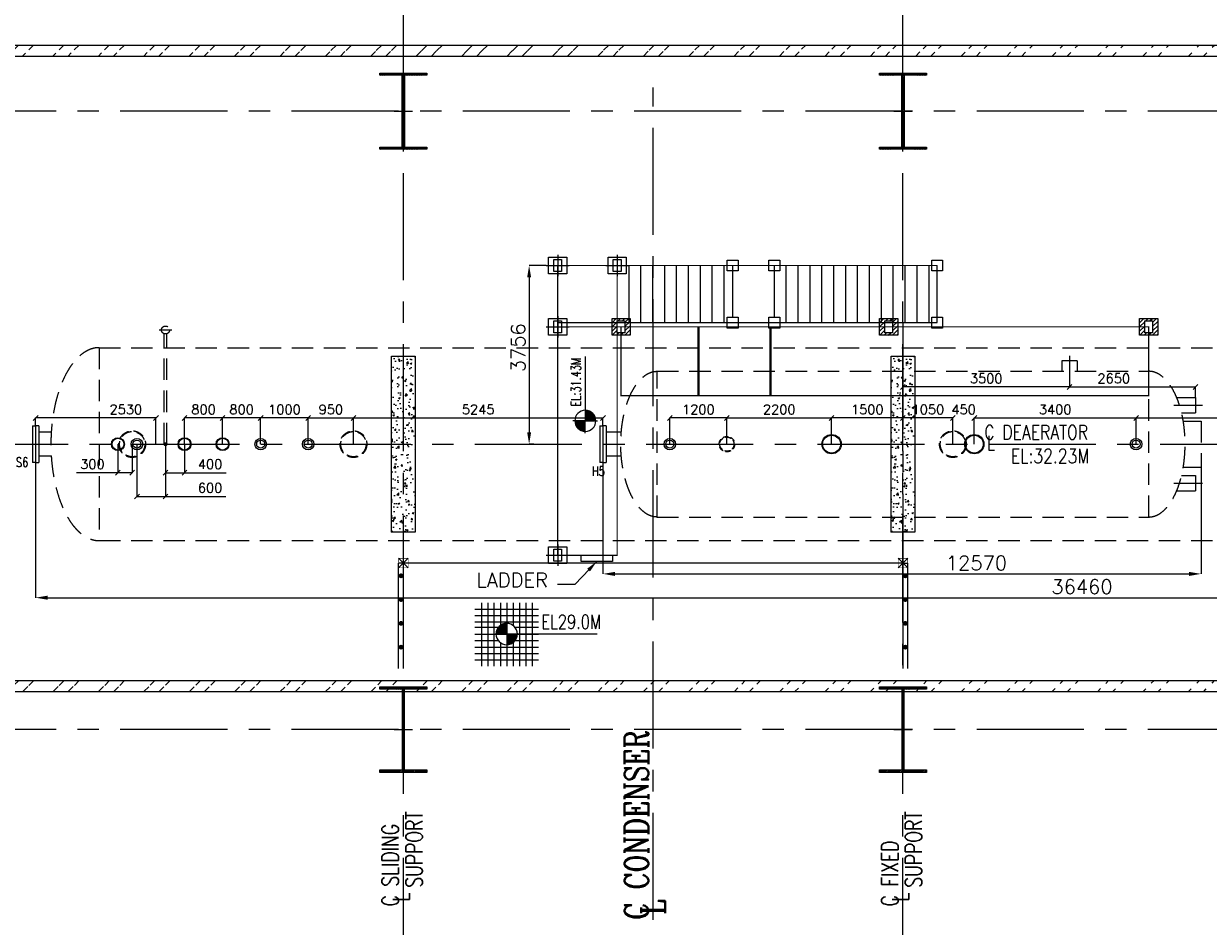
# Model space of a CAD drawing. Header units: inches. Extents: x 0 to 1544102, y -512776 to 23144100.
# Tile 56 of 256: x 220115 to 245015, y -196718 to -177741. Entities that reach past the tile are written whole.
import ezdxf

# ---------------------------------------------------------------- set-up
doc = ezdxf.new("R2010")
doc.units = ezdxf.units.IN
doc.header["$LTSCALE"] = 1800
doc.header["$MEASUREMENT"] = 0
for name, pattern in [('CENTER', [2, 1.25, -0.25, 0.25, -0.25]), ('DASHED', [0.75, 0.5, -0.25]), ('HIDDEN', [0.375, 0.25, -0.125]), ('HIDDEN2', [0.1875, 0.125, -0.0625])]:
    doc.linetypes.add(name, pattern=pattern)
doc.layers.get('0').update_dxf_attribs({"color": 253, "lineweight": 9})
for name, color, linetype, lineweight in [('CEN', 2, 'CENTER', 15), ('CONCRETE', 145, 'Continuous', 15), ('EQUIP', 8, 'HIDDEN', 9)]:
    doc.layers.add(name, color=color, linetype=linetype, lineweight=lineweight)
for name, color, linetype in [('COL', 1, 'Continuous'), ('DIM', 4, 'Continuous'), ('GRID', 251, 'CENTER'), ('STEEL', 231, 'Continuous'), ('TEXT', 3, 'Continuous'), ('WALL', 6, 'Continuous')]:
    doc.layers.add(name, color=color, linetype=linetype)
doc.styles.add('COMPLEX', font='complex')
doc.styles.add('ROMANC', font='ROMANC.SHX')
doc.styles.add('ROMANS', font='romans.shx')
doc.styles.add('SIMPLEX', font='SIMPLEX.SHX')
doc.styles.get("Standard").update_dxf_attribs({"font": 'arial.ttf'})
doc.dimstyles.new('HALF', dxfattribs={"dimtxt": 200, "dimasz": 100, "dimexe": 0, "dimexo": 0, "dimgap": 80, "dimtad": 1, "dimdec": 0, "dimzin": 0, "dimdsep": 46, "dimtxsty": 'ROMANS', "dimblk": 'OBLIQUE', "dimcen": 0, "dimclrd": 256, "dimclre": 9, "dimclrt": 256, "dimadec": 0, "dimazin": 0, "dimtfac": 0.09, "dimtdec": 0, "dimtix": 1, "dimtofl": 0, "dimtmove": 0, "dimatfit": 3, "dimldrblk": 'DOT', "dimfxl": 1, "dimtolj": 1, "dimtzin": 0, "dimarcsym": 0})
doc.dimstyles.new('STANDARD1', dxfattribs={"dimtxt": 300, "dimasz": 250, "dimexe": 0, "dimexo": 0, "dimgap": 80, "dimtad": 1, "dimdec": 0, "dimzin": 0, "dimdsep": 46, "dimtxsty": 'ROMANS', "dimcen": 0, "dimclrd": 4, "dimclre": 4, "dimclrt": 7, "dimadec": 0, "dimazin": 0, "dimtfac": 0.09, "dimtdec": 0, "dimtix": 1, "dimtofl": 0, "dimtmove": 0, "dimatfit": 3, "dimfxl": 1, "dimtolj": 1, "dimtzin": 0, "dimarcsym": 0})
pattern_1 = [(45, (-320647.8, -240592.44), (-477.2971, 477.2971), []), (45, (-320329.6, -240592.44), (-477.2971, 477.2971), [])]

# ---------------------------------------------------------------- blocks, each defined once
blk = doc.blocks.new('C-ROW COLUMN')
at = {"layer": 'COL'}
h = blk.add_hatch(dxfattribs=at)
h.set_pattern_fill('ANSI31', color=256, scale=200, style=0)
h.set_pattern_definition([(45, (-1315.907, -6.545), (-17.6776695, 17.6776695), [])])
h.paths.add_polyline_path([(77950, 120865), (76960, 120865), (76960, 120820), (77950, 120820)])
h.paths.add_polyline_path([(77478, 120820), (77433, 120820), (77433, 119310), (77478, 119310)])
h.paths.add_polyline_path([(77950, 119310), (76960, 119310), (76960, 119265), (77950, 119265)])
at = {"layer": 'CEN'}
for p, q in [((77455, 119265), (77455, 120865)), ((77264, 120065), (77647, 120065))]:
    blk.add_line(p, q, dxfattribs=at)
at = {"layer": 'COL'}
for points in [[(76960, 120865), (77950, 120865), (77950, 120820), (76960, 120820)], [(77433, 120820), (77478, 120820), (77478, 119310), (77433, 119310)], [(76960, 119310), (77950, 119310), (77950, 119265), (76960, 119265)]]:
    blk.add_lwpolyline(points, close=True, dxfattribs=at)
blk = doc.blocks.new('B-ROW COLUMN')
at = {"layer": 'COL'}
h = blk.add_hatch(dxfattribs=at)
h.set_pattern_fill('ANSI31', color=256, scale=200, style=0)
h.set_pattern_definition([(45, (155648.048, 63141.767), (-17.67767, 17.67767), [])])
h.paths.add_polyline_path([(171095, 85178), (172085, 85178), (172085, 85128), (171095, 85128)])
h.paths.add_polyline_path([(171574, 86878), (171606, 86878), (171606, 85178), (171574, 85178)])
h.paths.add_polyline_path([(171095, 86928), (172085, 86928), (172085, 86878), (171095, 86878)])
blk.add_line((171590, 85128), (171590, 86928))
at = {"layer": 'CEN'}
for p, q in [((171590, 85128), (171590, 86928)), ((171399, 86028), (171782, 86028))]:
    blk.add_line(p, q, dxfattribs=at)
at = {"layer": 'COL'}
for points in [[(171095, 86928), (172085, 86928), (172085, 86878), (171095, 86878)], [(171574, 86878), (171606, 86878), (171606, 85178), (171574, 85178)], [(171095, 85178), (172085, 85178), (172085, 85128), (171095, 85128)]]:
    blk.add_lwpolyline(points, close=True, dxfattribs=at)
blk = doc.blocks.new('LEVEL')
at = {"flags": 128}
for points in [[(-667, 524), (667, 524)], [(-533, 658), (-533, -676)], [(-400, 658), (-400, -676)], [(-267, 658), (-267, -676)], [(-267, 658), (-267, -676)], [(-133, 658), (-133, 181)], [(0, 658), (0, -676)], [(0, 658), (0, -676)], [(133, 658), (133, 181)], [(133, 658), (133, 181)], [(267, 658), (267, -676)], [(400, 658), (400, -676)], [(533, 658), (533, -676)], [(-667, 391), (667, 391)], [(-667, 258), (667, 258)], [(0, 0), (0, 264)], [(-667, 142), (-174, 142)], [(-667, 0), (667, 0)], [(-265, 0), (0, 0)], [(-225, 2), (0, 2)], [(-224, 25), (0, 25)], [(-220, 47), (0, 47)], [(-214, 70), (0, 70)], [(-205, 92), (0, 92)], [(-194, 115), (0, 115)], [(-178, 137), (0, 137)], [(-158, 160), (0, 160)], [(-132, 182), (0, 182)], [(-93, 205), (0, 205)], [(1900, 0), (0, 0)], [(0, 0), (0, -261)], [(174, 142), (667, 142)], [(-667, -133), (-181, -133)], [(-133, -181), (-133, -676)], [(225, -2), (0, -2)], [(224, -25), (0, -25)], [(220, -47), (0, -47)], [(214, -70), (0, -70)], [(205, -92), (0, -92)], [(194, -115), (0, -115)], [(178, -137), (0, -137)], [(158, -160), (0, -160)], [(132, -182), (0, -182)], [(93, -205), (0, -205)], [(133, -181), (133, -676)], [(133, -181), (133, -676)], [(181, -133), (667, -133)], [(-667, -276), (667, -276)], [(-667, -409), (667, -409)], [(-667, -542), (667, -542)]]:
    blk.add_lwpolyline(points, dxfattribs=at)
for points in [[(0, 225, 0.414246), (-225, 0)], [(-225, 0, 0.414221), (0, -225)], [(225, 0, 0.414258), (0, 225)], [(0, -225, 0.414246), (225, 0)]]:
    blk.add_lwpolyline(points, format="xyb", dxfattribs=at)
at = {"flags": 4}
blk.add_attdef('LEVEL', (839, 107), '', height=300, dxfattribs=at)
blk = doc.blocks.new('*X13')
at = {"color": 0}
for p, q in [((36092, 29275), (36330, 29275)), ((36102, 29300), (36330, 29300)), ((36115, 29325), (36330, 29325)), ((36132, 29350), (36330, 29350)), ((36154, 29375), (36330, 29375)), ((36183, 29400), (36330, 29400)), ((36226, 29425), (36330, 29425)), ((36080, 29200), (36330, 29200)), ((36081, 29225), (36330, 29225)), ((36085, 29250), (36330, 29250))]:
    blk.add_line(p, q, dxfattribs=at)
blk = doc.blocks.new('LL')
for p, q in [((-711, 0), (-711, 423)), ((-1136, 0), (-711, 0)), ((1493, 0), (-711, 0)), ((-711, 0), (-711, -418))]:
    blk.add_line(p, q)
for start, end in [(90, 180), (180, 270), (0, 90), (270, 0)]:
    blk.add_arc((-711, 0), 360, start, end)
at = {"xscale": 1.439999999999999, "yscale": 1.439999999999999, "zscale": 1.439999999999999}
blk.add_blockref('*X13', (-53026, -42044), dxfattribs=at)
at = {"xscale": 1.439999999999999, "yscale": 1.439999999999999, "zscale": 1.439999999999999, "rotation": 180}
blk.add_blockref('*X13', (51604, 42044), dxfattribs=at)
at = {"flags": 4}
blk.add_attdef('LEVEL', (-222, 154), '', height=432, dxfattribs=at)
blk = doc.blocks.new('*D299')
at = {"layer": 'DIM', "color": 4, "lineweight": -2, "transparency": 16777216}
for p, q in [((256826, -186469), (256826, -189809)), ((220366, -186969), (220366, -189809)), ((220616, -189809), (256576, -189809))]:
    blk.add_line(p, q, dxfattribs=at)
at = {"layer": 'DIM', "color": 4, "transparency": 16777216}
for points in [[(220616, -189767), (220616, -189851), (220366, -189809)], [(256576, -189767), (256576, -189851), (256826, -189809)]]:
    blk.add_solid(points, dxfattribs=at)
at = {"layer": 'DIM', "color": 7, "transparency": 16777216, "insert": (242360, -189579), "char_height": 300, "attachment_point": 5, "style": 'ROMANS'}
blk.add_mtext('\\A1;36460', dxfattribs=at)
blk = doc.blocks.new('*D509')
at = {"layer": 'DIM', "color": 4, "lineweight": -2, "transparency": 16777216}
for p, q in [((232291, -186969), (232291, -189309)), ((244861, -187064), (244861, -189309)), ((232541, -189309), (244611, -189309))]:
    blk.add_line(p, q, dxfattribs=at)
at = {"layer": 'DIM', "color": 4, "transparency": 16777216}
for points in [[(232541, -189267), (232541, -189351), (232291, -189309)], [(244611, -189267), (244611, -189351), (244861, -189309)]]:
    blk.add_solid(points, dxfattribs=at)
at = {"layer": 'DIM', "color": 7, "transparency": 16777216, "insert": (240142, -189079), "char_height": 300, "attachment_point": 5, "style": 'ROMANS'}
blk.add_mtext('\\A1;12570', dxfattribs=at)
blk = doc.blocks.new('*D301')
at = {"layer": 'DIM', "color": 4, "lineweight": -2, "transparency": 16777216}
for p, q in [((231099, -182825), (230739, -182825)), ((230739, -183075), (230739, -186331)), ((230839, -186581), (230739, -186581))]:
    blk.add_line(p, q, dxfattribs=at)
at = {"layer": 'DIM', "color": 4, "transparency": 16777216}
for points in [[(230697, -183075), (230781, -183075), (230739, -182825)], [(230697, -186331), (230781, -186331), (230739, -186581)]]:
    blk.add_solid(points, dxfattribs=at)
at = {"layer": 'DIM', "color": 7, "transparency": 16777216, "insert": (230509, -184553), "char_height": 300, "attachment_point": 5, "rotation": 90, "style": 'ROMANS'}
blk.add_mtext('\\A1;3756', dxfattribs=at)
blk = doc.blocks.new('_Oblique')
at = {"color": 0, "linetype": 'ByBlock', "lineweight": -2}
blk.add_line((-0.5, -0.5), (0.5, 0.5), dxfattribs=at)
blk = doc.blocks.new('*D321')
at = {"layer": 'DIM', "color": 9, "lineweight": -2, "transparency": 16777216}
for p, q in [((238596, -185252), (238596, -185379)), ((242096, -185252), (242096, -185379))]:
    blk.add_line(p, q, dxfattribs=at)
at = {"layer": 'DIM', "lineweight": -2, "transparency": 16777216}
blk.add_line((242096, -185379), (238596, -185379), dxfattribs=at)
at = {"layer": 'DIM', "lineweight": -2, "transparency": 16777216, "xscale": 100, "yscale": 100, "zscale": 100, "rotation": 180}
blk.add_blockref('_Oblique', (238596, -185379), dxfattribs=at)
at = {"layer": 'DIM', "lineweight": -2, "transparency": 16777216, "xscale": 100, "yscale": 100, "zscale": 100}
blk.add_blockref('_Oblique', (242096, -185379), dxfattribs=at)
at = {"layer": 'DIM', "transparency": 16777216, "insert": (240346, -185199), "char_height": 200, "attachment_point": 5, "style": 'ROMANS'}
blk.add_mtext('\\A1;3500', dxfattribs=at)
blk = doc.blocks.new('_Dot')
at = {"color": 0, "linetype": 'ByBlock', "lineweight": -2}
blk.add_line((-0.5, 0), (-1, 0), dxfattribs=at)
at = {"color": 0, "linetype": 'ByBlock', "const_width": 0.5}
blk.add_lwpolyline([(-0.25, 0, 1), (0.25, 0, 1)], format="xyb", close=True, dxfattribs=at)
blk = doc.blocks.new('*D322')
at = {"layer": 'DIM', "color": 9, "lineweight": -2, "transparency": 16777216}
for p, q in [((238596, -186131), (238596, -186031)), ((239646, -186581), (239646, -186031))]:
    blk.add_line(p, q, dxfattribs=at)
at = {"layer": 'DIM', "lineweight": -2, "transparency": 16777216}
blk.add_line((239646, -186031), (238596, -186031), dxfattribs=at)
at = {"layer": 'DIM', "lineweight": -2, "transparency": 16777216, "xscale": 100, "yscale": 100, "zscale": 100, "rotation": 180}
blk.add_blockref('_Oblique', (238596, -186031), dxfattribs=at)
at = {"layer": 'DIM', "lineweight": -2, "transparency": 16777216, "xscale": 100, "yscale": 100, "zscale": 100}
blk.add_blockref('_Oblique', (239646, -186031), dxfattribs=at)
at = {"layer": 'DIM', "transparency": 16777216, "insert": (239121, -185851), "char_height": 200, "attachment_point": 5, "style": 'ROMANS'}
blk.add_mtext('\\A1;1050', dxfattribs=at)
blk = doc.blocks.new('*D323')
at = {"layer": 'DIM', "color": 9, "lineweight": -2, "transparency": 16777216}
for p, q in [((234896, -186581), (234896, -186031)), ((237096, -186131), (237096, -186031))]:
    blk.add_line(p, q, dxfattribs=at)
at = {"layer": 'DIM', "lineweight": -2, "transparency": 16777216}
blk.add_line((234896, -186031), (237096, -186031), dxfattribs=at)
at = {"layer": 'DIM', "lineweight": -2, "transparency": 16777216, "xscale": 100, "yscale": 100, "zscale": 100, "rotation": 180}
blk.add_blockref('_Oblique', (234896, -186031), dxfattribs=at)
at = {"layer": 'DIM', "lineweight": -2, "transparency": 16777216, "xscale": 100, "yscale": 100, "zscale": 100}
blk.add_blockref('_Oblique', (237096, -186031), dxfattribs=at)
at = {"layer": 'DIM', "transparency": 16777216, "insert": (235996, -185851), "char_height": 200, "attachment_point": 5, "style": 'ROMANS'}
blk.add_mtext('\\A1;2200', dxfattribs=at)
blk = doc.blocks.new('*D325')
at = {"layer": 'DIM', "color": 9, "lineweight": -2, "transparency": 16777216}
for p, q in [((227046, -186581), (227046, -186031)), ((232291, -186194), (232291, -186031))]:
    blk.add_line(p, q, dxfattribs=at)
at = {"layer": 'DIM', "lineweight": -2, "transparency": 16777216}
blk.add_line((227046, -186031), (232291, -186031), dxfattribs=at)
at = {"layer": 'DIM', "lineweight": -2, "transparency": 16777216, "xscale": 100, "yscale": 100, "zscale": 100, "rotation": 180}
blk.add_blockref('_Oblique', (227046, -186031), dxfattribs=at)
at = {"layer": 'DIM', "lineweight": -2, "transparency": 16777216, "xscale": 100, "yscale": 100, "zscale": 100}
blk.add_blockref('_Oblique', (232291, -186031), dxfattribs=at)
at = {"layer": 'DIM', "transparency": 16777216, "insert": (229668, -185851), "char_height": 200, "attachment_point": 5, "style": 'ROMANS'}
blk.add_mtext('\\A1;5245', dxfattribs=at)
blk = doc.blocks.new('*D326')
at = {"layer": 'DIM', "color": 9, "lineweight": -2, "transparency": 16777216}
for p, q in [((226096, -186581), (226096, -186031)), ((227046, -186581), (227046, -186031))]:
    blk.add_line(p, q, dxfattribs=at)
at = {"layer": 'DIM', "lineweight": -2, "transparency": 16777216}
blk.add_line((226096, -186031), (227046, -186031), dxfattribs=at)
at = {"layer": 'DIM', "lineweight": -2, "transparency": 16777216, "xscale": 100, "yscale": 100, "zscale": 100, "rotation": 180}
blk.add_blockref('_Oblique', (226096, -186031), dxfattribs=at)
at = {"layer": 'DIM', "lineweight": -2, "transparency": 16777216, "xscale": 100, "yscale": 100, "zscale": 100}
blk.add_blockref('_Oblique', (227046, -186031), dxfattribs=at)
at = {"layer": 'DIM', "transparency": 16777216, "insert": (226571, -185851), "char_height": 200, "attachment_point": 5, "style": 'ROMANS'}
blk.add_mtext('\\A1;950', dxfattribs=at)
blk = doc.blocks.new('*D327')
at = {"layer": 'DIM', "color": 9, "lineweight": -2, "transparency": 16777216}
for p, q in [((222496, -186581), (222496, -187681)), ((223096, -186581), (223096, -187681))]:
    blk.add_line(p, q, dxfattribs=at)
at = {"layer": 'DIM', "lineweight": -2, "transparency": 16777216}
for p, q in [((222496, -187681), (223096, -187681)), ((223096, -187681), (224365, -187681))]:
    blk.add_line(p, q, dxfattribs=at)
at = {"layer": 'DIM', "lineweight": -2, "transparency": 16777216, "xscale": 100, "yscale": 100, "zscale": 100, "rotation": 180}
blk.add_blockref('_Oblique', (222496, -187681), dxfattribs=at)
at = {"layer": 'DIM', "lineweight": -2, "transparency": 16777216, "xscale": 100, "yscale": 100, "zscale": 100}
blk.add_blockref('_Oblique', (223096, -187681), dxfattribs=at)
at = {"layer": 'DIM', "transparency": 16777216, "insert": (224033, -187501), "char_height": 200, "attachment_point": 5, "style": 'ROMANS'}
blk.add_mtext('\\A1;600', dxfattribs=at)
blk = doc.blocks.new('*D328')
at = {"layer": 'DIM', "color": 9, "lineweight": -2, "transparency": 16777216}
for p, q in [((220366, -186194), (220366, -186031)), ((222896, -186581), (222896, -186031))]:
    blk.add_line(p, q, dxfattribs=at)
at = {"layer": 'DIM', "lineweight": -2, "transparency": 16777216}
blk.add_line((222896, -186031), (220366, -186031), dxfattribs=at)
at = {"layer": 'DIM', "lineweight": -2, "transparency": 16777216, "xscale": 100, "yscale": 100, "zscale": 100, "rotation": 180}
blk.add_blockref('_Oblique', (220366, -186031), dxfattribs=at)
at = {"layer": 'DIM', "lineweight": -2, "transparency": 16777216, "xscale": 100, "yscale": 100, "zscale": 100}
blk.add_blockref('_Oblique', (222896, -186031), dxfattribs=at)
at = {"layer": 'DIM', "transparency": 16777216, "insert": (222262, -185851), "char_height": 200, "attachment_point": 5, "style": 'ROMANS'}
blk.add_mtext('\\A1;2530', dxfattribs=at)
blk = doc.blocks.new('*D329')
at = {"layer": 'DIM', "lineweight": -2, "transparency": 16777216}
for p, q in [((239646, -186031), (239546, -186031)), ((240096, -186031), (240196, -186031))]:
    blk.add_line(p, q, dxfattribs=at)
at = {"layer": 'DIM', "color": 9, "lineweight": -2, "transparency": 16777216}
for p, q in [((239646, -186581), (239646, -186031)), ((240096, -186581), (240096, -186031))]:
    blk.add_line(p, q, dxfattribs=at)
at = {"layer": 'DIM', "lineweight": -2, "transparency": 16777216, "xscale": 100, "yscale": 100, "zscale": 100}
blk.add_blockref('_Oblique', (239646, -186031), dxfattribs=at)
at = {"layer": 'DIM', "lineweight": -2, "transparency": 16777216, "xscale": 100, "yscale": 100, "zscale": 100, "rotation": 180}
blk.add_blockref('_Oblique', (240096, -186031), dxfattribs=at)
at = {"layer": 'DIM', "transparency": 16777216, "insert": (239871, -185851), "char_height": 200, "attachment_point": 5, "style": 'ROMANS'}
blk.add_mtext('\\A1;450', dxfattribs=at)
blk = doc.blocks.new('*D330')
at = {"layer": 'DIM', "color": 9, "lineweight": -2, "transparency": 16777216}
for p, q in [((240096, -186581), (240096, -186031)), ((243496, -186581), (243496, -186031))]:
    blk.add_line(p, q, dxfattribs=at)
at = {"layer": 'DIM', "lineweight": -2, "transparency": 16777216}
blk.add_line((240096, -186031), (243496, -186031), dxfattribs=at)
at = {"layer": 'DIM', "lineweight": -2, "transparency": 16777216, "xscale": 100, "yscale": 100, "zscale": 100, "rotation": 180}
blk.add_blockref('_Oblique', (240096, -186031), dxfattribs=at)
at = {"layer": 'DIM', "lineweight": -2, "transparency": 16777216, "xscale": 100, "yscale": 100, "zscale": 100}
blk.add_blockref('_Oblique', (243496, -186031), dxfattribs=at)
at = {"layer": 'DIM', "transparency": 16777216, "insert": (241796, -185851), "char_height": 200, "attachment_point": 5, "style": 'ROMANS'}
blk.add_mtext('\\A1;3400', dxfattribs=at)
blk = doc.blocks.new('*D331')
at = {"layer": 'DIM', "color": 9, "lineweight": -2, "transparency": 16777216}
for p, q in [((242096, -185049), (242096, -185379)), ((244746, -185599), (244746, -185379))]:
    blk.add_line(p, q, dxfattribs=at)
at = {"layer": 'DIM', "lineweight": -2, "transparency": 16777216}
blk.add_line((242096, -185379), (244746, -185379), dxfattribs=at)
at = {"layer": 'DIM', "lineweight": -2, "transparency": 16777216, "xscale": 100, "yscale": 100, "zscale": 100, "rotation": 180}
blk.add_blockref('_Oblique', (242096, -185379), dxfattribs=at)
at = {"layer": 'DIM', "lineweight": -2, "transparency": 16777216, "xscale": 100, "yscale": 100, "zscale": 100}
blk.add_blockref('_Oblique', (244746, -185379), dxfattribs=at)
at = {"layer": 'DIM', "transparency": 16777216, "insert": (243027, -185199), "char_height": 200, "attachment_point": 5, "style": 'ROMANS'}
blk.add_mtext('\\A1;2650', dxfattribs=at)
blk = doc.blocks.new('*D332')
at = {"layer": 'DIM', "color": 9, "lineweight": -2, "transparency": 16777216}
for p, q in [((237096, -186581), (237096, -186031)), ((238596, -186131), (238596, -186031))]:
    blk.add_line(p, q, dxfattribs=at)
at = {"layer": 'DIM', "lineweight": -2, "transparency": 16777216}
blk.add_line((238596, -186031), (237096, -186031), dxfattribs=at)
at = {"layer": 'DIM', "lineweight": -2, "transparency": 16777216, "xscale": 100, "yscale": 100, "zscale": 100, "rotation": 180}
blk.add_blockref('_Oblique', (237096, -186031), dxfattribs=at)
at = {"layer": 'DIM', "lineweight": -2, "transparency": 16777216, "xscale": 100, "yscale": 100, "zscale": 100}
blk.add_blockref('_Oblique', (238596, -186031), dxfattribs=at)
at = {"layer": 'DIM', "transparency": 16777216, "insert": (237846, -185851), "char_height": 200, "attachment_point": 5, "style": 'ROMANS'}
blk.add_mtext('\\A1;1500', dxfattribs=at)
blk = doc.blocks.new('*D333')
at = {"layer": 'DIM', "color": 9, "lineweight": -2, "transparency": 16777216}
for p, q in [((233696, -186581), (233696, -186031)), ((234896, -186581), (234896, -186031))]:
    blk.add_line(p, q, dxfattribs=at)
at = {"layer": 'DIM', "lineweight": -2, "transparency": 16777216}
blk.add_line((234896, -186031), (233696, -186031), dxfattribs=at)
at = {"layer": 'DIM', "lineweight": -2, "transparency": 16777216, "xscale": 100, "yscale": 100, "zscale": 100, "rotation": 180}
blk.add_blockref('_Oblique', (233696, -186031), dxfattribs=at)
at = {"layer": 'DIM', "lineweight": -2, "transparency": 16777216, "xscale": 100, "yscale": 100, "zscale": 100}
blk.add_blockref('_Oblique', (234896, -186031), dxfattribs=at)
at = {"layer": 'DIM', "transparency": 16777216, "insert": (234296, -185851), "char_height": 200, "attachment_point": 5, "style": 'ROMANS'}
blk.add_mtext('\\A1;1200', dxfattribs=at)
blk = doc.blocks.new('*D334')
at = {"layer": 'DIM', "color": 9, "lineweight": -2, "transparency": 16777216}
for p, q in [((243496, -186581), (243496, -186031)), ((251096, -186581), (251096, -186031))]:
    blk.add_line(p, q, dxfattribs=at)
at = {"layer": 'DIM', "lineweight": -2, "transparency": 16777216}
blk.add_line((243496, -186031), (251096, -186031), dxfattribs=at)
at = {"layer": 'DIM', "lineweight": -2, "transparency": 16777216, "xscale": 100, "yscale": 100, "zscale": 100, "rotation": 180}
blk.add_blockref('_Oblique', (243496, -186031), dxfattribs=at)
at = {"layer": 'DIM', "lineweight": -2, "transparency": 16777216, "xscale": 100, "yscale": 100, "zscale": 100}
blk.add_blockref('_Oblique', (251096, -186031), dxfattribs=at)
at = {"layer": 'DIM', "transparency": 16777216, "insert": (247296, -185851), "char_height": 200, "attachment_point": 5, "style": 'ROMANS'}
blk.add_mtext('\\A1;7600', dxfattribs=at)
blk = doc.blocks.new('*D339')
at = {"layer": 'DIM', "color": 9, "lineweight": -2, "transparency": 16777216}
for p, q in [((225096, -186581), (225096, -186031)), ((226096, -186581), (226096, -186031))]:
    blk.add_line(p, q, dxfattribs=at)
at = {"layer": 'DIM', "lineweight": -2, "transparency": 16777216}
blk.add_line((226096, -186031), (225096, -186031), dxfattribs=at)
at = {"layer": 'DIM', "lineweight": -2, "transparency": 16777216, "xscale": 100, "yscale": 100, "zscale": 100, "rotation": 180}
blk.add_blockref('_Oblique', (225096, -186031), dxfattribs=at)
at = {"layer": 'DIM', "lineweight": -2, "transparency": 16777216, "xscale": 100, "yscale": 100, "zscale": 100}
blk.add_blockref('_Oblique', (226096, -186031), dxfattribs=at)
at = {"layer": 'DIM', "transparency": 16777216, "insert": (225596, -185851), "char_height": 200, "attachment_point": 5, "style": 'ROMANS'}
blk.add_mtext('\\A1;1000', dxfattribs=at)
blk = doc.blocks.new('*D340')
at = {"layer": 'DIM', "color": 9, "lineweight": -2, "transparency": 16777216}
for p, q in [((224296, -186581), (224296, -186031)), ((225096, -186581), (225096, -186031))]:
    blk.add_line(p, q, dxfattribs=at)
at = {"layer": 'DIM', "lineweight": -2, "transparency": 16777216}
blk.add_line((225096, -186031), (224296, -186031), dxfattribs=at)
at = {"layer": 'DIM', "lineweight": -2, "transparency": 16777216, "xscale": 100, "yscale": 100, "zscale": 100, "rotation": 180}
blk.add_blockref('_Oblique', (224296, -186031), dxfattribs=at)
at = {"layer": 'DIM', "lineweight": -2, "transparency": 16777216, "xscale": 100, "yscale": 100, "zscale": 100}
blk.add_blockref('_Oblique', (225096, -186031), dxfattribs=at)
at = {"layer": 'DIM', "transparency": 16777216, "insert": (224696, -185851), "char_height": 200, "attachment_point": 5, "style": 'ROMANS'}
blk.add_mtext('\\A1;800', dxfattribs=at)
blk = doc.blocks.new('*D341')
at = {"layer": 'DIM', "color": 9, "lineweight": -2, "transparency": 16777216}
for p, q in [((223496, -186581), (223496, -186031)), ((224296, -186581), (224296, -186031))]:
    blk.add_line(p, q, dxfattribs=at)
at = {"layer": 'DIM', "lineweight": -2, "transparency": 16777216}
blk.add_line((224296, -186031), (223496, -186031), dxfattribs=at)
at = {"layer": 'DIM', "lineweight": -2, "transparency": 16777216, "xscale": 100, "yscale": 100, "zscale": 100, "rotation": 180}
blk.add_blockref('_Oblique', (223496, -186031), dxfattribs=at)
at = {"layer": 'DIM', "lineweight": -2, "transparency": 16777216, "xscale": 100, "yscale": 100, "zscale": 100}
blk.add_blockref('_Oblique', (224296, -186031), dxfattribs=at)
at = {"layer": 'DIM', "transparency": 16777216, "insert": (223896, -185851), "char_height": 200, "attachment_point": 5, "style": 'ROMANS'}
blk.add_mtext('\\A1;800', dxfattribs=at)
blk = doc.blocks.new('*D342')
at = {"layer": 'DIM', "color": 9, "lineweight": -2, "transparency": 16777216}
for p, q in [((222096, -186581), (222096, -187181)), ((222396, -186581), (222396, -187181))]:
    blk.add_line(p, q, dxfattribs=at)
at = {"layer": 'DIM', "lineweight": -2, "transparency": 16777216}
for p, q in [((222096, -187181), (221222, -187181)), ((222396, -187181), (222096, -187181))]:
    blk.add_line(p, q, dxfattribs=at)
at = {"layer": 'DIM', "lineweight": -2, "transparency": 16777216, "xscale": 100, "yscale": 100, "zscale": 100, "rotation": 180}
blk.add_blockref('_Oblique', (222096, -187181), dxfattribs=at)
at = {"layer": 'DIM', "lineweight": -2, "transparency": 16777216, "xscale": 100, "yscale": 100, "zscale": 100}
blk.add_blockref('_Oblique', (222396, -187181), dxfattribs=at)
at = {"layer": 'DIM', "transparency": 16777216, "insert": (221559, -187001), "char_height": 200, "attachment_point": 5, "style": 'ROMANS'}
blk.add_mtext('\\A1;300', dxfattribs=at)
blk = doc.blocks.new('*D343')
at = {"layer": 'DIM', "color": 9, "lineweight": -2, "transparency": 16777216}
for p, q in [((223096, -186581), (223096, -187181)), ((223496, -186581), (223496, -187181))]:
    blk.add_line(p, q, dxfattribs=at)
at = {"layer": 'DIM', "lineweight": -2, "transparency": 16777216}
for p, q in [((223096, -187181), (223496, -187181)), ((223496, -187181), (224370, -187181))]:
    blk.add_line(p, q, dxfattribs=at)
at = {"layer": 'DIM', "lineweight": -2, "transparency": 16777216, "xscale": 100, "yscale": 100, "zscale": 100, "rotation": 180}
blk.add_blockref('_Oblique', (223096, -187181), dxfattribs=at)
at = {"layer": 'DIM', "lineweight": -2, "transparency": 16777216, "xscale": 100, "yscale": 100, "zscale": 100}
blk.add_blockref('_Oblique', (223496, -187181), dxfattribs=at)
at = {"layer": 'DIM', "transparency": 16777216, "insert": (224033, -187001), "char_height": 200, "attachment_point": 5, "style": 'ROMANS'}
blk.add_mtext('\\A1;400', dxfattribs=at)
blk = doc.blocks.new('DEAERATOR')
at = {"layer": 'WALL'}
h = blk.add_hatch(dxfattribs=at)
h.set_pattern_fill('ANSI31', color=8, scale=500, angle=180, style=0)
h.set_pattern_definition([(225, (-436743.775, -43527.626), (44.194174, -44.194174), [])])
h.paths.add_polyline_path([(-5735, 2643), (-6115, 2643), (-6115, 2293), (-5735, 2293)])
h.paths.add_polyline_path([(-5843, 2343), (-6007, 2343), (-6007, 2593), (-5843, 2593)], flags=16)
h = blk.add_hatch(dxfattribs=at)
h.set_pattern_fill('ANSI31', color=8, scale=500, angle=180, style=0)
h.set_pattern_definition([(225, (-431118.775, -43527.626), (44.194174, -44.194174), [])])
h.paths.add_polyline_path([(-110, 2643), (-490, 2643), (-490, 2293), (-110, 2293)])
h.paths.add_polyline_path([(-218, 2343), (-382, 2343), (-382, 2593), (-218, 2593)], flags=16)
h = blk.add_hatch(dxfattribs=at)
h.set_pattern_fill('ANSI31', color=8, scale=500, angle=180, style=0)
h.set_pattern_definition([(225, (-425653.775, -43527.626), (44.194174, -44.194174), [])])
h.paths.add_polyline_path([(5355, 2643), (4975, 2643), (4975, 2293), (5355, 2293)])
h.paths.add_polyline_path([(5247, 2343), (5083, 2343), (5083, 2593), (5247, 2593)], flags=16)
for p, q in [((3338, 1750), (3338, 1532)), ((3662, 1750), (3338, 1750)), ((3500, 1854), (3500, 1329)), ((3662, 1750), (3662, 1532))]:
    blk.add_line(p, q)
at = {"linetype": 'HIDDEN2'}
for centre, radius in [((-16200, 0), 280), ((-16200, 0), 266), ((-11550, 0), 280), ((-11550, 0), 266), ((1050, 0), 280), ((1050, 0), 266)]:
    blk.add_circle(centre, radius, dxfattribs=at)
for centre, radius in [((-16500, 0), 136), ((-16500, 0), 124), ((-16100, 0), 121), ((-16100, 0), 84), ((-15100, 0), 136), ((-15100, 0), 124), ((-14300, 0), 136), ((-14300, 0), 124), ((-13500, 0), 121), ((-13500, 0), 84), ((-12500, 0), 121), ((-12500, 0), 84), ((-4900, 0), 121), ((-4900, 0), 84), ((-1500, 0), 203), ((-1500, 0), 189), ((1500, 0), 203), ((1500, 0), 189), ((4900, 0), 121), ((4900, 0), 84)]:
    blk.add_circle(centre, radius)
at = {"linetype": 'HIDDEN2', "ltscale": 0.5}
for radius in [162, 149]:
    blk.add_circle((-3700, 0), radius, dxfattribs=at)
at = {"layer": 'CEN'}
for p, q in [((0, 2558), (0, -2511)), ((5693, 820), (6298, 820)), ((-23396, 0), (18548, 0)), ((5693, -820), (6298, -820))]:
    blk.add_line(p, q, dxfattribs=at)
at = {"layer": 'COL', "linetype": 'DASHED'}
for p, q in [((-7497, 3756), (-7017, 3756)), ((-7257, 3981), (-7257, 3531)), ((-6247, 3756), (-5767, 3756)), ((-6007, 3981), (-6007, 3531)), ((-7257, 2693), (-7257, 2243)), ((-7497, 2468), (-7017, 2468)), ((-7257, -2111), (-7257, -2561)), ((-7497, -2336), (-7017, -2336))]:
    blk.add_line(p, q, dxfattribs=at)
at = {"layer": 'COL'}
for p, q in [((-10400, -2400), (-10600, -2600)), ((-10600, -2400), (-10400, -2600)), ((100, -2400), (-100, -2600)), ((-100, -2400), (100, -2600))]:
    blk.add_line(p, q, dxfattribs=at)
at = {"layer": 'COL', "linetype": 'DASHED'}
for points in [[(-7067, 3581), (-7447, 3581), (-7447, 3931), (-7067, 3931)], [(-7175, 3631), (-7339, 3631), (-7339, 3881), (-7175, 3881)], [(-5817, 3581), (-6197, 3581), (-6197, 3931), (-5817, 3931)], [(-5925, 3631), (-6089, 3631), (-6089, 3881), (-5925, 3881)], [(-3462, 3641), (-3692, 3641), (-3692, 3871), (-3462, 3871)], [(-2587, 3641), (-2817, 3641), (-2817, 3871), (-2587, 3871)], [(835, 3641), (605, 3641), (605, 3871), (835, 3871)], [(-7067, 2293), (-7447, 2293), (-7447, 2643), (-7067, 2643)], [(-7175, 2343), (-7339, 2343), (-7339, 2593), (-7175, 2593)], [(-5735, 2293), (-6115, 2293), (-6115, 2643), (-5735, 2643)], [(-5843, 2343), (-6007, 2343), (-6007, 2593), (-5843, 2593)], [(-3462, 2441), (-3692, 2441), (-3692, 2671), (-3462, 2671)], [(-2587, 2441), (-2817, 2441), (-2817, 2671), (-2587, 2671)], [(-110, 2293), (-490, 2293), (-490, 2643), (-110, 2643)], [(-218, 2343), (-382, 2343), (-382, 2593), (-218, 2593)], [(835, 2441), (605, 2441), (605, 2671), (835, 2671)], [(5355, 2293), (4975, 2293), (4975, 2643), (5355, 2643)], [(5247, 2343), (5083, 2343), (5083, 2593), (5247, 2593)], [(-7067, -2511), (-7447, -2511), (-7447, -2161), (-7067, -2161)], [(-7175, -2461), (-7339, -2461), (-7339, -2211), (-7175, -2211)]]:
    blk.add_lwpolyline(points, close=True, dxfattribs=at)
at = {"layer": 'COL', "const_width": 10}
for points in [[(-10600, -2600), (-10400, -2600), (-10400, -2400), (-10600, -2400)], [(-100, -2600), (100, -2600), (100, -2400), (-100, -2400)]]:
    blk.add_lwpolyline(points, close=True, dxfattribs=at)
at = {"layer": 'EQUIP'}
for p, q in [((-15634, 2400), (-15366, 2400)), ((-15530, 0), (-15530, 2322)), ((-15470, 0), (-15470, 2322)), ((-16895, 2028), (16895, 2028)), ((-16895, 2028), (-16895, -2028)), ((-5165, 1532), (5165, 1532)), ((-5165, -1532), (-5165, 1532)), ((5165, -1532), (5165, 1532)), ((5165, -1532), (5165, 1532)), ((5753, 982), (6150, 982)), ((6150, 982), (6150, 658)), ((5857, 658), (6150, 658)), ((5892, 482), (6265, 482)), ((6265, 482), (6265, -482)), ((5892, -482), (6265, -482)), ((5857, -658), (6150, -658)), ((6150, -658), (6150, -982)), ((5753, -982), (6150, -982)), ((-5165, -1532), (5165, -1532)), ((-16895, -2028), (16895, -2028))]:
    blk.add_line(p, q, dxfattribs=at)
at = {"layer": 'EQUIP', "linetype": 'DASHED'}
for p, q in [((-18294, 388), (-18294, -388)), ((-18294, 388), (-18230, 388)), ((-18230, 388), (-18230, -388)), ((-18166, 388), (-18230, 388)), ((-18166, 388), (-18166, -388)), ((-17898, 254), (-18166, 254)), ((-6369, 388), (-6369, -388)), ((-6369, 388), (-6305, 388)), ((-6305, 388), (-6305, -388)), ((-6241, 388), (-6305, 388)), ((-6241, 388), (-6241, -388)), ((-5920, 254), (-6241, 254)), ((-18230, -388), (-18294, -388)), ((-18230, -388), (-18166, -388)), ((-17898, -254), (-18166, -254)), ((-6305, -388), (-6369, -388)), ((-6305, -388), (-6241, -388)), ((-5920, -254), (-6241, -254))]:
    blk.add_line(p, q, dxfattribs=at)
at = {"layer": 'EQUIP'}
for centre, radius in [((-15500, 2400), 84), ((-15500, 0), 30)]:
    blk.add_circle(centre, radius, dxfattribs=at)
for centre, major_axis in [((-16895, 0), (0, -2028)), ((5165, 0), (0, 1532))]:
    blk.add_ellipse(centre, major_axis=major_axis, ratio=0.5, start_param=3.141593, end_param=6.283185, dxfattribs=at)
at = {"layer": 'EQUIP', "extrusion": (0, 0, -1)}
blk.add_ellipse((-5165, 0), major_axis=(0, 1532), ratio=0.5, start_param=3.141593, end_param=6.283185, dxfattribs=at)
at = {"layer": 'STEEL'}
for p, q in [((-5757, 2556), (-5757, 3756)), ((-5507, 2556), (-5507, 3756)), ((-5257, 2556), (-5257, 3756)), ((-5007, 2556), (-5007, 3756)), ((-4757, 2556), (-4757, 3756)), ((-4507, 2556), (-4507, 3756)), ((-4257, 2556), (-4257, 3756)), ((-4007, 2556), (-4007, 3756)), ((-3757, 2556), (-3757, 3756)), ((-3577, 2671), (-3577, 3756)), ((-2702, 2671), (-2702, 3756)), ((-2452, 2556), (-2452, 3756)), ((-2202, 2556), (-2202, 3756)), ((-1952, 2556), (-1952, 3756)), ((-1702, 2556), (-1702, 3756)), ((-1452, 2556), (-1452, 3756)), ((-1202, 2556), (-1202, 3756)), ((-952, 2556), (-952, 3756)), ((-702, 2556), (-702, 3756)), ((-452, 2556), (-452, 3756)), ((-202, 2556), (-202, 3756)), ((48, 2556), (48, 3756)), ((298, 2556), (298, 3756)), ((548, 2556), (548, 3756)), ((720, 2556), (720, 3756)), ((-10600, -4720), (-10600, -2500)), ((-10500, -2500), (-10600, -2500)), ((0, -2500), (100, -2500)), ((100, -4720), (100, -2500))]:
    blk.add_line(p, q, dxfattribs=at)
at = {"layer": 'STEEL', "const_width": 25}
blk.add_lwpolyline([(-6007, -2336), (-7257, -2336), (-7257, 3756), (-6007, 3756)], close=True, dxfattribs=at)
at = {"layer": 'STEEL'}
for points, const_width in [([(720, 3756), (-6007, 3756)], 25), ([(-7257, 2556), (720, 2556)], 25), ([(-4295, 2468), (-4295, 1018)], 50), ([(-2785, 2468), (-2785, 1018)], 50), ([(-5925, 2468), (-5925, 1018), (5165, 1018), (5165, 2468), (-7257, 2468)], 25), ([(-10500, -4720), (-10500, -2500), (0, -2500), (0, -4720)], 25)]:
    blk.add_lwpolyline(points, dxfattribs=dict(at, const_width=const_width))
blk.add_lwpolyline([(-6764, -2336), (-6108, -2336), (-6108, -2467), (-6764, -2467)], close=True, dxfattribs=at)
at = {"layer": 'STEEL', "const_width": 50}
for points in [[(-10575, -2768, 1), (-10525, -2768, 1)], [(75, -2768, -1), (25, -2768, -1)], [(-10575, -3268, 1), (-10525, -3268, 1)], [(75, -3268, -1), (25, -3268, -1)], [(-10575, -3768, 1), (-10525, -3768, 1)], [(75, -3768, -1), (25, -3768, -1)], [(-10575, -4268, 1), (-10525, -4268, 1)], [(75, -4268, -1), (25, -4268, -1)]]:
    blk.add_lwpolyline(points, format="xyb", close=True, dxfattribs=at)
at = {"layer": 'TEXT'}
for s, height, style, width, p in [('C DEAERATOR ', 300, 'COMPLEX', 0.8, (1709, 100)), ('L', 300, 'COMPLEX', 0.8, (1762, -125)), ('EL:32.23M', 300, 'SIMPLEX', 0.8, (2268, -400)), ('S6', 200, 'ROMANS', 0.75, (-18642, -479)), ('H5', 200, 'ROMANS', 0.75, (-6537, -668))]:
    blk.add_text(s, height=height, dxfattribs=dict(at, style=style, width=width)).set_placement(p)
at = {"layer": 'TEXT', "style": 'SIMPLEX'}
blk.add_text('LADDER', height=300, dxfattribs=at).set_placement((-8966, -3008))
at = {"layer": 'DIM'}
blk.add_leader([(-6436, -2467), (-6899, -2954), (-7261, -2954)], dimstyle='STANDARD1', dxfattribs=at)

msp = doc.modelspace()

# ---------------------------------------------------------------- hatches: boundary and pattern name
h = msp.add_hatch()
h.set_pattern_fill('ANSI32', color=256, scale=1800, style=0)
h.set_pattern_definition(pattern_1)
edge = h.paths.add_edge_path()
edge.add_line((181169.57, -178191.1), (206945.97, -178191.1))
edge.add_line((181169.57, -178421.1), (206945.97, -178421.1))
edge.add_line((164695.97, -178191.1), (179169.57, -178191.1))
edge.add_line((164695.97, -178421.1), (179169.57, -178421.1))
edge.add_line((208445.97, -178191.1), (254145.97, -178191.1))
edge.add_line((208445.97, -178421.1), (254145.97, -178421.1))
edge.add_line((255255.97, -178191.1), (272835.97, -178191.1))
edge.add_line((255255.97, -178421.1), (272605.97, -178421.1))
edge.add_line((272835.97, -184617.97), (272835.97, -178191.1))
edge.add_line((272605.97, -184594.56), (272605.97, -178421.1))
h = msp.add_hatch()
h.set_pattern_fill('ANSI32', color=256, scale=1800, style=0)
h.set_pattern_definition(pattern_1)
edge = h.paths.add_edge_path()
edge.add_line((157279.99, -191551.1), (272605.97, -191551.1))
edge.add_line((157495.97, -191781.1), (272835.97, -191781.1))
at = {"layer": 'CONCRETE'}
h = msp.add_hatch(dxfattribs=at)
h.set_pattern_fill('AR-CONC', color=256, scale=50, style=0)
h.set_pattern_definition([(50, (135793.92, -237801.18), (358.6301, -31.3761), [37.5, -412.5]), (355, (135793.92, -237801.18), (-69.3757, 376.0961), [30, -330]), (100.4514, (135823.8, -237803.8), (289.2547, 344.7198), [31.8701, -350.571]), (46.1842, (135793.9, -237701.18), (533.6205, -82.7595), [56.25, -618.75]), (96.6356, (135838.4, -237708.07), (467.3314, 487.059), [47.8051, -525.8565]), (351.1842, (135793.9, -237701.2), (467.331, 487.0593), [45, -495]), (21, (135843.92, -237726.18), (298.4535, -201.30945), [37.5, -412.5]), (326, (135843.92, -237726.18), (121.6577, 362.575), [30, -330]), (71.4514, (135868.8, -237742.95), (420.1113, 161.2652), [31.8701, -350.571]), (37.5, (135793.92, -237801.18), (6.07993, 166.44693), [0, -326, 0, -335, 0, -331.25]), (7.5, (135793.92, -237801.18), (131.53477, 197.20586), [0, -191, 0, -318.5, 0, -126.25]), (327.5, (135682.42, -237801.18), (266.91122, -11.27744), [0, -125, 0, -390, 0, -517.5]), (317.5, (135632.42, -237801.18), (291.5931, 50.0525), [0, -162.5, 0, -259, 0, -367.5])])
h.paths.add_polyline_path([(227845.97, -184731.1), (227845.97, -186581.1), (228095.97, -186581.1), (228095.97, -184731.1)])
h.paths.add_polyline_path([(227845.97, -186581.1), (227845.97, -188431.1), (228095.97, -188431.1), (228095.97, -186581.1)])
h.paths.add_polyline_path([(228345.97, -186581.1), (228345.97, -184731.1), (228095.97, -184731.1), (228095.97, -186581.1)])
h.paths.add_polyline_path([(228345.97, -188431.1), (228345.97, -186581.1), (228095.97, -186581.1), (228095.97, -188431.1)])
h = msp.add_hatch(dxfattribs=at)
h.set_pattern_fill('AR-CONC', color=256, scale=50, style=0)
h.set_pattern_definition([(50, (146293.92, -237801.18), (358.6301, -31.3761), [37.5, -412.5]), (355, (146293.92, -237801.18), (-69.3757, 376.0961), [30, -330]), (100.4514, (146323.8, -237803.8), (289.2547, 344.7198), [31.8701, -350.571]), (46.1842, (146293.9, -237701.18), (533.6205, -82.7595), [56.25, -618.75]), (96.6356, (146338.4, -237708.07), (467.3314, 487.059), [47.8051, -525.8565]), (351.1842, (146293.9, -237701.2), (467.331, 487.0593), [45, -495]), (21, (146343.92, -237726.18), (298.4535, -201.30945), [37.5, -412.5]), (326, (146343.92, -237726.18), (121.6577, 362.575), [30, -330]), (71.4514, (146368.8, -237742.95), (420.1113, 161.2652), [31.8701, -350.571]), (37.5, (146293.92, -237801.18), (6.07993, 166.44693), [0, -326, 0, -335, 0, -331.25]), (7.5, (146293.92, -237801.18), (131.53477, 197.20586), [0, -191, 0, -318.5, 0, -126.25]), (327.5, (146182.42, -237801.18), (266.91122, -11.27744), [0, -125, 0, -390, 0, -517.5]), (317.5, (146132.42, -237801.18), (291.5931, 50.0525), [0, -162.5, 0, -259, 0, -367.5])])
h.paths.add_polyline_path([(238345.97, -184731.1), (238345.97, -186581.1), (238595.97, -186581.1), (238595.97, -184731.1)])
h.paths.add_polyline_path([(238345.97, -186581.1), (238345.97, -188431.1), (238595.97, -188431.1), (238595.97, -186581.1)])
h.paths.add_polyline_path([(238845.97, -186581.1), (238845.97, -184731.1), (238595.97, -184731.1), (238595.97, -186581.1)])
h.paths.add_polyline_path([(238845.97, -188431.1), (238845.97, -186581.1), (238595.97, -186581.1), (238595.97, -188431.1)])

# ---------------------------------------------------------------- linework, layer by layer
at = {"layer": 'CEN'}
msp.add_line((233345.97, -196581.1), (233345.97, -179081.1), dxfattribs=at)
at = {"layer": 'CONCRETE'}
for points in [[(227845.97, -184731.1), (228345.97, -184731.1), (228345.97, -188431.1), (227845.97, -188431.1)], [(238345.97, -184731.1), (238845.97, -184731.1), (238845.97, -188431.1), (238345.97, -188431.1)]]:
    msp.add_lwpolyline(points, close=True, dxfattribs=at)
at = {"layer": 'GRID'}
for p, q in [((228095.97, -204730.69), (228095.97, -176081.1)), ((238595.97, -204730.69), (238595.97, -176149.95)), ((278395.97, -179581.1), (19295.97, -179581.1)), ((278395.97, -192581.1), (19295.97, -192581.1))]:
    msp.add_line(p, q, dxfattribs=at)
at = {"layer": 'WALL'}
for p, q in [((208445.97, -178191.1), (254145.97, -178191.1)), ((208445.97, -178421.1), (254145.97, -178421.1)), ((157279.99, -191551.1), (272605.97, -191551.1)), ((157495.97, -191781.1), (272835.97, -191781.1))]:
    msp.add_line(p, q, dxfattribs=at)

# ---------------------------------------------------------------- block references
for name, p in [('C-ROW COLUMN', (150640.53, -299646.24)), ('C-ROW COLUMN', (161140.53, -299646.24)), ('DEAERATOR', (238595.97, -186581.1)), ('B-ROW COLUMN', (56505.74, -278608.72)), ('B-ROW COLUMN', (67005.74, -278608.72))]:
    msp.add_blockref(name, p)
at = {"layer": 'STEEL'}
ref = msp.add_blockref('LEVEL', (230267.38, -190573.49), dxfattribs=at)
ref.add_attrib('LEVEL', 'EL29.0M', (230994.89, -190466.42), dxfattribs={"layer": '0', "color": 3, "height": 300, "style": 'ROMANS', "width": 0.75, "flags": 4})
at = {"layer": 'TEXT'}
ref = msp.add_blockref('LL', (231919.71, -185654.27), dxfattribs=dict(at, xscale=0.6144000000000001, yscale=0.6144000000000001, zscale=0.6144000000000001, rotation=90))
ref.add_attrib('LEVEL', 'EL:31.43M', (231824.98, -185790.5), dxfattribs={"layer": '0', "height": 200, "rotation": 90, "style": 'ROMANS', "width": 0.75, "flags": 4})

# ---------------------------------------------------------------- texts
at = {"layer": 'TEXT', "style": 'ROMANC', "width": 0.8}
for s, p in [('C CONDENSER', (233245.97, -196581.1)), ('L', (233595.97, -196476.6))]:
    msp.add_text(s, height=500, rotation=90, dxfattribs=at).set_placement(p)
at = {"layer": 'TEXT', "color": 3, "style": 'ROMANS', "width": 0.75}
for s, p in [('SUPPORT', (228495.97, -195905.22)), ('SUPPORT', (238995.97, -195905.22)), ('C SLIDING', (227995.97, -196299.72)), ('C FIXED', (238495.97, -196299.72)), ('L', (228222.97, -196200.22)), ('L', (238722.97, -196200.22))]:
    msp.add_text(s, height=350, rotation=90, dxfattribs=at).set_placement(p)

# ---------------------------------------------------------------- dimensions: what is measured, and where the dimension line sits
at = {"layer": 'DIM'}
dim = msp.add_linear_dim(base=(230738.97, -186581.1), p1=(231098.97, -182825.1), p2=(230838.97, -186581.1), angle=90, dimstyle='STANDARD1', dxfattribs=at)
dim.commit()
dim.dimension.update_dxf_attribs({"geometry": '*D301', "text_midpoint": (230738.97, -184553.1), "dimtype": 160})
for base, p1, p2, picture, middle in [((238595.97, -185379.1), (242095.97, -185251.98), (238595.97, -185251.98), '*D321', (240345.97, -185199.1)), ((223495.97, -186031.1), (224295.97, -186581.1), (223495.97, -186581.1), '*D341', (223895.97, -185851.1)), ((224295.97, -186031.1), (225095.97, -186581.1), (224295.97, -186581.1), '*D340', (224695.97, -185851.1)), ((225095.97, -186031.1), (226095.97, -186581.1), (225095.97, -186581.1), '*D339', (225595.97, -185851.1)), ((227045.97, -186031.1), (226095.97, -186581.1), (227045.97, -186581.1), '*D326', (226570.97, -185851.1)), ((233695.97, -186031.1), (234895.97, -186581.1), (233695.97, -186581.1), '*D333', (234295.97, -185851.1)), ((237095.97, -186031.1), (234895.97, -186581.1), (237095.97, -186131.1), '*D323', (235995.97, -185851.1)), ((237095.97, -186031.1), (238595.97, -186131.1), (237095.97, -186581.1), '*D332', (237845.97, -185851.1)), ((238595.97, -186031.1), (239645.97, -186581.1), (238595.97, -186131.1), '*D322', (239120.97, -185851.1)), ((240095.97, -186031.1), (239645.97, -186581.1), (240095.97, -186581.1), '*D329', (239870.97, -185851.1)), ((243495.97, -186031.1), (240095.97, -186581.1), (243495.97, -186581.1), '*D330', (241795.97, -185851.1)), ((251095.97, -186031.1), (243495.97, -186581.1), (251095.97, -186581.1), '*D334', (247295.97, -185851.1))]:
    dim = msp.add_linear_dim(base=base, p1=p1, p2=p2, dimstyle='HALF', dxfattribs=at)
    dim.commit()
    dim.dimension.update_dxf_attribs({"geometry": picture, "text_midpoint": middle})
for base, p1, p2, dimstyle, picture, middle in [((244745.97, -185379.1), (242095.97, -185049.1), (244745.97, -185599.1), 'HALF', '*D331', (243026.58, -185379.1)), ((220365.97, -186031.1), (222895.97, -186581.1), (220365.97, -186193.6), 'HALF', '*D328', (222262.36, -186031.1)), ((232290.97, -186031.1), (227045.97, -186581.1), (232290.97, -186193.6), 'HALF', '*D325', (229668.47, -186031.1)), ((256825.97, -189809.1), (220365.97, -186968.6), (256825.97, -186468.6), 'STANDARD1', '*D299', (242359.54, -189809.1)), ((222095.97, -187181.1), (222395.97, -186581.1), (222095.97, -186581.1), 'HALF', '*D342', (221558.82, -187181.1)), ((222495.97, -187681.1), (223095.97, -186581.1), (222495.97, -186581.1), 'HALF', '*D327', (224033.11, -187681.1)), ((223495.97, -187181.1), (223095.97, -186581.1), (223495.97, -186581.1), 'HALF', '*D343', (224033.11, -187181.1)), ((244860.97, -189309.1), (232290.97, -186968.6), (244860.97, -187063.6), 'STANDARD1', '*D509', (240142.16, -189309.1))]:
    dim = msp.add_linear_dim(base=base, p1=p1, p2=p2, dimstyle=dimstyle, dxfattribs=at)
    dim.commit()
    dim.dimension.update_dxf_attribs({"geometry": picture, "text_midpoint": middle, "dimtype": 160})

doc.saveas('drawing.dxf')
